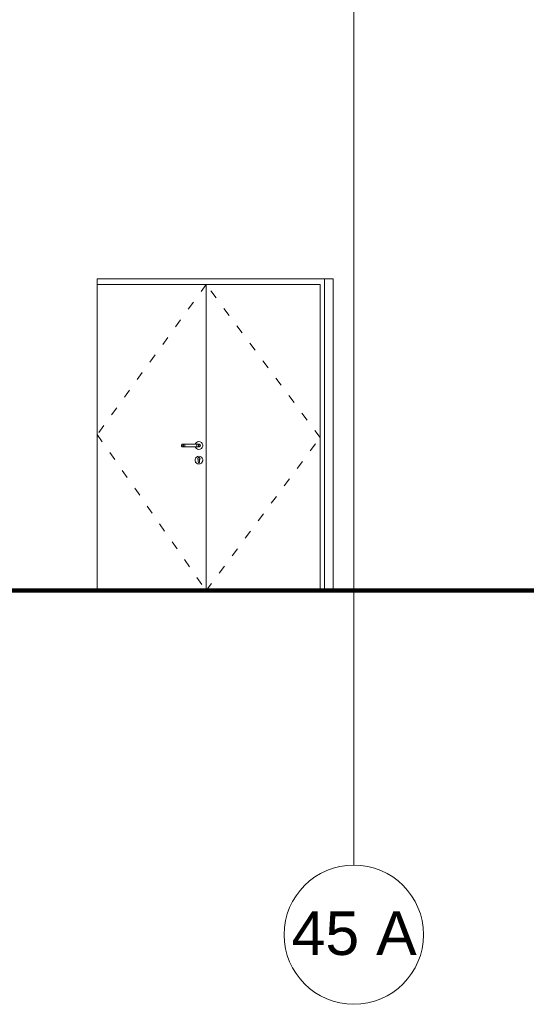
# Model space of a CAD drawing. Header units: millimetres. Extents: x 98865 to 469195, y -12752 to 43452.
# Tile 95 of 98: x 456325 to 459815, y -12752 to -5964. Entities that reach past the tile are written whole.
import ezdxf

# ---------------------------------------------------------------- set-up
doc = ezdxf.new("R2010")
doc.units = ezdxf.units.MM
doc.header["$LTSCALE"] = 0.05
doc.linetypes.add('ACAD_ISO03W100', pattern=[30, 12, -18])
doc.linetypes.add('ACAD_ISO04W100', pattern=[30, 24, -3, 0, -3])
doc.layers.get('0').update_dxf_attribs({"lineweight": 0})
for name, color, linetype, lineweight in [('001 Axis', 1, 'ACAD_ISO04W100', 13), ('013 Door & Window', 7, 'Continuous', 9), ('CMP door mark', 1, 'Continuous', 0)]:
    doc.layers.add(name, color=color, linetype=linetype, lineweight=lineweight)
doc.styles.add('CMP 1-100', font='arial.ttf', dxfattribs={"height": 300})

msp = doc.modelspace()

# ---------------------------------------------------------------- linework, layer by layer
at = {"lineweight": 100}
msp.add_line((124014.4, -9899.9), (467117.4, -9899.9), dxfattribs=at)
at = {"lineweight": 0}
msp.add_lwpolyline([(456860, -9899.8), (458484.5, -9900)], dxfattribs=at)
at = {"layer": '001 Axis', "elevation": 9.7}
msp.add_lwpolyline([(458627, -11792.1), (458627, 32.5)], dxfattribs=at)
at = {"layer": '001 Axis', "linetype": 'Continuous'}
msp.add_circle((458627, -12272.1, 9.7), 480, dxfattribs=at)
at = {"layer": '013 Door & Window', "color": 7, "linetype": 'Continuous', "lineweight": 13}
for p, q in [((456860, -9900, 9.7), (456860, -7749.9, 9.7)), ((457610, -7789.9, 9.7), (457610, -9900, 9.7))]:
    msp.add_line(p, q, dxfattribs=at)
at = {"layer": '013 Door & Window', "color": 7, "lineweight": 13}
for p, q in [((458395.5, -7789.9, 9.7), (458395.5, -9900, 9.7)), ((458425.9, -7749.9, 9.7), (458425.9, -9900, 9.7)), ((458484.5, -7749.9, 9.7), (458484.5, -9900, 9.7)), ((458484.5, -7749.9, 9.7), (458484.5, -9900, 9.7))]:
    msp.add_line(p, q, dxfattribs=at)
at = {"layer": '013 Door & Window', "color": 7, "lineweight": 0}
for p, q in [((457445, -8891.3, 9.7), (457442.3, -8893.5, 9.7)), ((457448.2, -8890.1, 9.7), (457445, -8891.3, 9.7)), ((457445.1, -8893.5, 9.7), (457447.5, -8891.3, 9.7)), ((457447.5, -8891.3, 9.7), (457445.1, -8893.5, 9.7)), ((457447.5, -8891.3, 9.7), (457450.4, -8890.1, 9.7)), ((457450.4, -8890.1, 9.7), (457447.5, -8891.3, 9.7)), ((457450.4, -8890.1, 9.7), (457448.2, -8890.1, 9.7)), ((457456.6, -8890.1, 9.7), (457450.4, -8890.1, 9.7)), ((457453.5, -8893.5, 9.7), (457454.9, -8891.3, 9.7)), ((457454.9, -8891.3, 9.7), (457453.5, -8893.5, 9.7)), ((457454.9, -8891.3, 9.7), (457456.6, -8890.1, 9.7)), ((457456.6, -8890.1, 9.7), (457454.9, -8891.3, 9.7)), ((457464.8, -8890.1, 9.7), (457456.6, -8890.1, 9.7)), ((457464, -8893.5, 9.7), (457464.3, -8891.3, 9.7)), ((457464.3, -8891.3, 9.7), (457464, -8893.5, 9.7)), ((457464.3, -8891.3, 9.7), (457464.8, -8890.1, 9.7)), ((457464.8, -8890.1, 9.7), (457464.3, -8891.3, 9.7)), ((457545.2, -8890.1, 9.7), (457464.8, -8890.1, 9.7)), ((457536.6, -8886.5, 9.7), (457535.3, -8890.1, 9.7)), ((457535.3, -8890.1, 9.7), (457561.7, -8890.1, 9.7)), ((457542.6, -8879.3, 9.7), (457536.6, -8886.5, 9.7)), ((457550.7, -8874.6, 9.7), (457542.6, -8879.3, 9.7)), ((457553.4, -8890.1, 9.7), (457545.2, -8890.1, 9.7)), ((457545.2, -8890.1, 9.7), (457545.6, -8891.3, 9.7)), ((457545.6, -8891.3, 9.7), (457545.2, -8890.1, 9.7)), ((457545.6, -8891.3, 9.7), (457546, -8893.5, 9.7)), ((457546, -8893.5, 9.7), (457545.6, -8891.3, 9.7)), ((457560, -8873, 9.7), (457550.7, -8874.6, 9.7)), ((457559.5, -8890.1, 9.7), (457553.4, -8890.1, 9.7)), ((457553.4, -8890.1, 9.7), (457555.1, -8891.3, 9.7)), ((457555.1, -8891.3, 9.7), (457553.4, -8890.1, 9.7)), ((457555.1, -8891.3, 9.7), (457556.4, -8893.5, 9.7)), ((457556.4, -8893.5, 9.7), (457555.1, -8891.3, 9.7)), ((457561.7, -8890.1, 9.7), (457559.5, -8890.1, 9.7)), ((457559.5, -8890.1, 9.7), (457562.5, -8891.3, 9.7)), ((457562.5, -8891.3, 9.7), (457559.5, -8890.1, 9.7)), ((457569.2, -8874.6, 9.7), (457560, -8873, 9.7)), ((457561.7, -8890.1, 9.7), (457565, -8891.3, 9.7)), ((457565, -8891.3, 9.7), (457561.7, -8890.1, 9.7)), ((457562.5, -8891.3, 9.7), (457564.8, -8893.5, 9.7)), ((457564.8, -8893.5, 9.7), (457562.5, -8891.3, 9.7)), ((457565, -8891.3, 9.7), (457567.6, -8893.5, 9.7)), ((457567.6, -8893.5, 9.7), (457565, -8891.3, 9.7)), ((457577.3, -8879.3, 9.7), (457569.2, -8874.6, 9.7)), ((457583.4, -8886.5, 9.7), (457577.3, -8879.3, 9.7)), ((457586.6, -8895.3, 9.7), (457583.4, -8886.5, 9.7)), ((457440.6, -8896.6, 9.7), (457440, -8900, 9.7)), ((457440, -8900, 9.7), (457440.6, -8903.4, 9.7)), ((457442.3, -8893.5, 9.7), (457440.6, -8896.6, 9.7)), ((457440.6, -8903.4, 9.7), (457442.3, -8906.4, 9.7)), ((457442.3, -8906.4, 9.7), (457445, -8908.6, 9.7)), ((457443, -8900, 9.7), (457443.6, -8896.6, 9.7)), ((457443.6, -8896.6, 9.7), (457443, -8900, 9.7)), ((457443.6, -8903.4, 9.7), (457443, -8900, 9.7)), ((457443, -8900, 9.7), (457443.6, -8903.4, 9.7)), ((457443.6, -8896.6, 9.7), (457445.1, -8893.5, 9.7)), ((457445.1, -8893.5, 9.7), (457443.6, -8896.6, 9.7)), ((457445.1, -8906.4, 9.7), (457443.6, -8903.4, 9.7)), ((457443.6, -8903.4, 9.7), (457445.1, -8906.4, 9.7)), ((457445, -8908.6, 9.7), (457448.2, -8909.8, 9.7)), ((457447.5, -8908.6, 9.7), (457445.1, -8906.4, 9.7)), ((457445.1, -8906.4, 9.7), (457447.5, -8908.6, 9.7)), ((457450.4, -8909.8, 9.7), (457447.5, -8908.6, 9.7)), ((457447.5, -8908.6, 9.7), (457450.4, -8909.8, 9.7)), ((457448.2, -8909.8, 9.7), (457450.4, -8909.8, 9.7)), ((457450.4, -8909.8, 9.7), (457456.6, -8909.8, 9.7)), ((457452.3, -8900, 9.7), (457452.6, -8896.6, 9.7)), ((457452.6, -8896.6, 9.7), (457452.3, -8900, 9.7)), ((457452.6, -8903.4, 9.7), (457452.3, -8900, 9.7)), ((457452.3, -8900, 9.7), (457452.6, -8903.4, 9.7)), ((457452.6, -8896.6, 9.7), (457453.5, -8893.5, 9.7)), ((457453.5, -8893.5, 9.7), (457452.6, -8896.6, 9.7)), ((457453.5, -8906.4, 9.7), (457452.6, -8903.4, 9.7)), ((457452.6, -8903.4, 9.7), (457453.5, -8906.4, 9.7)), ((457454.9, -8908.6, 9.7), (457453.5, -8906.4, 9.7)), ((457453.5, -8906.4, 9.7), (457454.9, -8908.6, 9.7)), ((457456.6, -8909.8, 9.7), (457454.9, -8908.6, 9.7)), ((457454.9, -8908.6, 9.7), (457456.6, -8909.8, 9.7)), ((457456.6, -8909.8, 9.7), (457464.8, -8909.8, 9.7)), ((457463.7, -8896.6, 9.7), (457464, -8893.5, 9.7)), ((457464, -8893.5, 9.7), (457463.7, -8896.6, 9.7)), ((457463.7, -8900, 9.7), (457463.7, -8896.6, 9.7)), ((457463.7, -8896.6, 9.7), (457463.7, -8900, 9.7)), ((457463.7, -8903.4, 9.7), (457463.7, -8900, 9.7)), ((457463.7, -8900, 9.7), (457463.7, -8903.4, 9.7)), ((457464, -8906.4, 9.7), (457463.7, -8903.4, 9.7)), ((457463.7, -8903.4, 9.7), (457464, -8906.4, 9.7)), ((457464.3, -8908.6, 9.7), (457464, -8906.4, 9.7)), ((457464, -8906.4, 9.7), (457464.3, -8908.6, 9.7)), ((457464.8, -8909.8, 9.7), (457464.3, -8908.6, 9.7)), ((457464.3, -8908.6, 9.7), (457464.8, -8909.8, 9.7)), ((457464.8, -8909.8, 9.7), (457545.2, -8909.8, 9.7)), ((457561.7, -8909.8, 9.7), (457535.3, -8909.8, 9.7)), ((457535.3, -8909.8, 9.7), (457536.6, -8913.5, 9.7)), ((457536.6, -8913.5, 9.7), (457542.6, -8920.7, 9.7)), ((457542.6, -8920.7, 9.7), (457550.7, -8925.3, 9.7)), ((457545.6, -8908.6, 9.7), (457545.2, -8909.8, 9.7)), ((457545.2, -8909.8, 9.7), (457545.6, -8908.6, 9.7)), ((457545.2, -8909.8, 9.7), (457553.4, -8909.8, 9.7)), ((457546, -8906.4, 9.7), (457545.6, -8908.6, 9.7)), ((457545.6, -8908.6, 9.7), (457546, -8906.4, 9.7)), ((457546, -8893.5, 9.7), (457546.2, -8896.6, 9.7)), ((457546.2, -8896.6, 9.7), (457546, -8893.5, 9.7)), ((457546.2, -8903.4, 9.7), (457546, -8906.4, 9.7)), ((457546, -8906.4, 9.7), (457546.2, -8903.4, 9.7)), ((457546.2, -8896.6, 9.7), (457546.3, -8900, 9.7)), ((457546.3, -8900, 9.7), (457546.2, -8896.6, 9.7)), ((457546.3, -8900, 9.7), (457546.2, -8903.4, 9.7)), ((457546.2, -8903.4, 9.7), (457546.3, -8900, 9.7)), ((457550.7, -8925.3, 9.7), (457560, -8927, 9.7)), ((457555.1, -8908.6, 9.7), (457553.4, -8909.8, 9.7)), ((457553.4, -8909.8, 9.7), (457555.1, -8908.6, 9.7)), ((457553.4, -8909.8, 9.7), (457559.5, -8909.8, 9.7)), ((457556.4, -8906.4, 9.7), (457555.1, -8908.6, 9.7)), ((457555.1, -8908.6, 9.7), (457556.4, -8906.4, 9.7)), ((457556.4, -8893.5, 9.7), (457557.3, -8896.6, 9.7)), ((457557.3, -8896.6, 9.7), (457556.4, -8893.5, 9.7)), ((457557.3, -8903.4, 9.7), (457556.4, -8906.4, 9.7)), ((457556.4, -8906.4, 9.7), (457557.3, -8903.4, 9.7)), ((457557.3, -8896.6, 9.7), (457557.7, -8900, 9.7)), ((457557.7, -8900, 9.7), (457557.3, -8896.6, 9.7)), ((457557.7, -8900, 9.7), (457557.3, -8903.4, 9.7)), ((457557.3, -8903.4, 9.7), (457557.7, -8900, 9.7)), ((457562.5, -8908.6, 9.7), (457559.5, -8909.8, 9.7)), ((457559.5, -8909.8, 9.7), (457562.5, -8908.6, 9.7)), ((457559.5, -8909.8, 9.7), (457561.7, -8909.8, 9.7)), ((457560, -8927, 9.7), (457569.2, -8925.3, 9.7)), ((457565, -8908.6, 9.7), (457561.7, -8909.8, 9.7)), ((457561.7, -8909.8, 9.7), (457565, -8908.6, 9.7)), ((457564.8, -8906.4, 9.7), (457562.5, -8908.6, 9.7)), ((457562.5, -8908.6, 9.7), (457564.8, -8906.4, 9.7)), ((457564.8, -8893.5, 9.7), (457566.4, -8896.6, 9.7)), ((457566.4, -8896.6, 9.7), (457564.8, -8893.5, 9.7)), ((457566.4, -8903.4, 9.7), (457564.8, -8906.4, 9.7)), ((457564.8, -8906.4, 9.7), (457566.4, -8903.4, 9.7)), ((457567.6, -8906.4, 9.7), (457565, -8908.6, 9.7)), ((457565, -8908.6, 9.7), (457567.6, -8906.4, 9.7)), ((457566.4, -8896.6, 9.7), (457566.9, -8900, 9.7)), ((457566.9, -8900, 9.7), (457566.4, -8896.6, 9.7)), ((457566.9, -8900, 9.7), (457566.4, -8903.4, 9.7)), ((457566.4, -8903.4, 9.7), (457566.9, -8900, 9.7)), ((457567.6, -8893.5, 9.7), (457569.4, -8896.6, 9.7)), ((457569.4, -8896.6, 9.7), (457567.6, -8893.5, 9.7)), ((457569.4, -8903.4, 9.7), (457567.6, -8906.4, 9.7)), ((457567.6, -8906.4, 9.7), (457569.4, -8903.4, 9.7)), ((457569.2, -8925.3, 9.7), (457577.3, -8920.7, 9.7)), ((457569.4, -8896.6, 9.7), (457570, -8900, 9.7)), ((457570, -8900, 9.7), (457569.4, -8896.6, 9.7)), ((457570, -8900, 9.7), (457569.4, -8903.4, 9.7)), ((457569.4, -8903.4, 9.7), (457570, -8900, 9.7)), ((457577.3, -8920.7, 9.7), (457583.4, -8913.5, 9.7)), ((457583.4, -8913.5, 9.7), (457586.6, -8904.7, 9.7)), ((457586.6, -8904.7, 9.7), (457586.6, -8895.3, 9.7)), ((457536.6, -8986.5, 9.7), (457533.4, -8995.3, 9.7)), ((457533.5, -8995.3, 9.7), (457533.4, -8995.3, 9.7)), ((457533.4, -8995.3, 9.7), (457533.4, -9004.7, 9.7)), ((457533.4, -8995.3, 9.7), (457533.5, -8995.3, 9.7)), ((457533.5, -9004.6, 9.7), (457533.4, -9004.7, 9.7)), ((457533.4, -9004.7, 9.7), (457533.5, -9004.6, 9.7)), ((457533.4, -9004.7, 9.7), (457536.6, -9013.5, 9.7)), ((457533.5, -8995.3, 9.7), (457536.7, -8986.5, 9.7)), ((457536.7, -8986.5, 9.7), (457533.5, -8995.3, 9.7)), ((457533.5, -9004.6, 9.7), (457533.5, -8995.3, 9.7)), ((457533.5, -8995.3, 9.7), (457533.5, -9004.6, 9.7)), ((457536.7, -9013.4, 9.7), (457533.5, -9004.6, 9.7)), ((457533.5, -9004.6, 9.7), (457536.7, -9013.4, 9.7)), ((457542.6, -8979.3, 9.7), (457536.6, -8986.5, 9.7)), ((457536.7, -8986.5, 9.7), (457536.6, -8986.5, 9.7)), ((457536.6, -8986.5, 9.7), (457536.7, -8986.5, 9.7)), ((457536.6, -9013.5, 9.7), (457536.7, -9013.4, 9.7)), ((457536.7, -9013.4, 9.7), (457536.6, -9013.5, 9.7)), ((457536.6, -9013.5, 9.7), (457542.6, -9020.7, 9.7)), ((457536.7, -8986.5, 9.7), (457542.7, -8979.4, 9.7)), ((457542.7, -8979.4, 9.7), (457536.7, -8986.5, 9.7)), ((457536.7, -9013.4, 9.7), (457542.7, -9020.6, 9.7)), ((457542.7, -9020.6, 9.7), (457536.7, -9013.4, 9.7)), ((457550.7, -8974.6, 9.7), (457542.6, -8979.3, 9.7)), ((457542.7, -8979.4, 9.7), (457542.6, -8979.3, 9.7)), ((457542.6, -8979.3, 9.7), (457542.7, -8979.4, 9.7)), ((457542.7, -9020.6, 9.7), (457542.6, -9020.7, 9.7)), ((457542.6, -9020.7, 9.7), (457542.7, -9020.6, 9.7)), ((457542.6, -9020.7, 9.7), (457550.7, -9025.3, 9.7)), ((457542.7, -8979.4, 9.7), (457550.8, -8974.7, 9.7)), ((457550.8, -8974.7, 9.7), (457542.7, -8979.4, 9.7)), ((457542.7, -9020.6, 9.7), (457550.8, -9025.3, 9.7)), ((457550.8, -9025.3, 9.7), (457542.7, -9020.6, 9.7)), ((457560, -8973, 9.7), (457550.7, -8974.6, 9.7)), ((457550.7, -8974.6, 9.7), (457550.8, -8974.7, 9.7)), ((457550.8, -8974.7, 9.7), (457550.7, -8974.6, 9.7)), ((457550.8, -9025.3, 9.7), (457550.7, -9025.3, 9.7)), ((457550.7, -9025.3, 9.7), (457560, -9027, 9.7)), ((457550.7, -9025.3, 9.7), (457550.8, -9025.3, 9.7)), ((457550.8, -8974.7, 9.7), (457560, -8973.1, 9.7)), ((457560, -8973.1, 9.7), (457550.8, -8974.7, 9.7)), ((457560, -9026.9, 9.7), (457550.8, -9025.3, 9.7)), ((457550.8, -9025.3, 9.7), (457560, -9026.9, 9.7)), ((457552.6, -8988.6, 9.7), (457553.6, -8986.2, 9.7)), ((457553.6, -8986.2, 9.7), (457552.6, -8988.6, 9.7)), ((457552.6, -8991.1, 9.7), (457552.6, -8988.6, 9.7)), ((457552.6, -8988.6, 9.7), (457552.6, -8991.1, 9.7)), ((457552.6, -8991.2, 9.7), (457552.6, -8991.1, 9.7)), ((457552.6, -8991.1, 9.7), (457553.4, -8993.6, 9.7)), ((457553.4, -8993.6, 9.7), (457552.6, -8991.2, 9.7)), ((457555, -8995.6, 9.7), (457553.4, -8993.6, 9.7)), ((457553.4, -8993.6, 9.7), (457555, -8995.6, 9.7)), ((457555.2, -8984.3, 9.7), (457553.6, -8986.2, 9.7)), ((457553.6, -8986.2, 9.7), (457554.5, -8985.1, 9.7)), ((457554.5, -8985.1, 9.7), (457555.2, -8984.3, 9.7)), ((457555, -8997.1, 9.7), (457555, -8995.6, 9.7)), ((457555, -8995.6, 9.7), (457555, -9012.5, 9.7)), ((457555, -8999.1, 9.7), (457555, -8997.1, 9.7)), ((457555, -9000.9, 9.7), (457555, -8999.1, 9.7)), ((457555, -9002.9, 9.7), (457555, -9000.9, 9.7)), ((457555, -9005.9, 9.7), (457555, -9002.9, 9.7)), ((457555, -9012.5, 9.7), (457555, -9005.9, 9.7)), ((457555.1, -9013.3, 9.7), (457555, -9012.5, 9.7)), ((457555, -9012.5, 9.7), (457555.3, -9014.2, 9.7)), ((457555.3, -9014.2, 9.7), (457555.1, -9013.3, 9.7)), ((457555.2, -8984.3, 9.7), (457557.5, -8983, 9.7)), ((457557.5, -8983, 9.7), (457555.2, -8984.3, 9.7)), ((457556.2, -9015.7, 9.7), (457555.3, -9014.2, 9.7)), ((457555.3, -9014.2, 9.7), (457556.2, -9015.7, 9.7)), ((457557.5, -9016.8, 9.7), (457556.2, -9015.7, 9.7)), ((457556.2, -9015.7, 9.7), (457557.5, -9016.8, 9.7)), ((457557.5, -8983, 9.7), (457560, -8982.6, 9.7)), ((457560, -8982.6, 9.7), (457557.5, -8983, 9.7)), ((457559.1, -9017.4, 9.7), (457557.5, -9016.8, 9.7)), ((457557.5, -9016.8, 9.7), (457559.1, -9017.4, 9.7)), ((457560, -9017.4, 9.7), (457559.1, -9017.4, 9.7)), ((457559.1, -9017.4, 9.7), (457560.8, -9017.4, 9.7)), ((457560, -8973.1, 9.7), (457560, -8973, 9.7)), ((457560, -8973, 9.7), (457560, -8973.1, 9.7)), ((457569.2, -8974.6, 9.7), (457560, -8973, 9.7)), ((457569.2, -8974.7, 9.7), (457560, -8973.1, 9.7)), ((457560, -8973.1, 9.7), (457569.2, -8974.7, 9.7)), ((457560, -8982.6, 9.7), (457562.5, -8983, 9.7)), ((457562.5, -8983, 9.7), (457560, -8982.6, 9.7)), ((457560.8, -9017.4, 9.7), (457560, -9017.4, 9.7)), ((457569.2, -9025.3, 9.7), (457560, -9026.9, 9.7)), ((457560, -9027, 9.7), (457569.2, -9025.3, 9.7)), ((457560, -9026.9, 9.7), (457569.2, -9025.3, 9.7)), ((457560, -9026.9, 9.7), (457560, -9027, 9.7)), ((457560, -9027, 9.7), (457560, -9026.9, 9.7)), ((457562.5, -9016.8, 9.7), (457560.8, -9017.4, 9.7)), ((457560.8, -9017.4, 9.7), (457562.5, -9016.8, 9.7)), ((457562.5, -8983, 9.7), (457564.7, -8984.3, 9.7)), ((457564.7, -8984.3, 9.7), (457562.5, -8983, 9.7)), ((457563.8, -9015.7, 9.7), (457562.5, -9016.8, 9.7)), ((457562.5, -9016.8, 9.7), (457563.8, -9015.7, 9.7)), ((457564.7, -9014.2, 9.7), (457563.8, -9015.7, 9.7)), ((457563.8, -9015.7, 9.7), (457564.7, -9014.2, 9.7)), ((457564.7, -8984.3, 9.7), (457565.4, -8985.1, 9.7)), ((457565.4, -8985.1, 9.7), (457564.7, -8984.3, 9.7)), ((457564.7, -9014.2, 9.7), (457565, -9012.5, 9.7)), ((457564.8, -9013.3, 9.7), (457564.7, -9014.2, 9.7)), ((457565, -9012.5, 9.7), (457564.8, -9013.3, 9.7)), ((457566.6, -8993.6, 9.7), (457565, -8995.6, 9.7)), ((457565, -8995.6, 9.7), (457566.6, -8993.6, 9.7)), ((457565, -8995.6, 9.7), (457565, -8997.1, 9.7)), ((457565, -9012.5, 9.7), (457565, -8995.6, 9.7)), ((457565, -8997.1, 9.7), (457565, -8999.1, 9.7)), ((457565, -8999.1, 9.7), (457565, -9000.9, 9.7)), ((457565, -9000.9, 9.7), (457565, -9002.9, 9.7)), ((457565, -9002.9, 9.7), (457565, -9005.9, 9.7)), ((457565, -9005.9, 9.7), (457565, -9012.5, 9.7)), ((457565.4, -8985.1, 9.7), (457566.4, -8986.2, 9.7)), ((457566.4, -8986.2, 9.7), (457565.4, -8985.1, 9.7)), ((457566.4, -8986.2, 9.7), (457567.3, -8988.6, 9.7)), ((457567.3, -8988.6, 9.7), (457566.4, -8986.2, 9.7)), ((457567.4, -8991.2, 9.7), (457566.6, -8993.6, 9.7)), ((457566.6, -8993.6, 9.7), (457567.4, -8991.2, 9.7)), ((457567.3, -8988.6, 9.7), (457567.4, -8991.1, 9.7)), ((457567.4, -8991.1, 9.7), (457567.3, -8988.6, 9.7)), ((457567.4, -8991.1, 9.7), (457567.4, -8991.2, 9.7)), ((457567.4, -8991.2, 9.7), (457567.4, -8991.1, 9.7)), ((457569.2, -8974.6, 9.7), (457569.2, -8974.7, 9.7)), ((457577.3, -8979.3, 9.7), (457569.2, -8974.6, 9.7)), ((457569.2, -8974.7, 9.7), (457569.2, -8974.6, 9.7)), ((457569.2, -8974.7, 9.7), (457577.3, -8979.4, 9.7)), ((457577.3, -8979.4, 9.7), (457569.2, -8974.7, 9.7)), ((457577.3, -9020.6, 9.7), (457569.2, -9025.3, 9.7)), ((457569.2, -9025.3, 9.7), (457577.3, -9020.6, 9.7)), ((457569.2, -9025.3, 9.7), (457577.3, -9020.7, 9.7)), ((457569.2, -9025.3, 9.7), (457569.2, -9025.3, 9.7)), ((457569.2, -9025.3, 9.7), (457569.2, -9025.3, 9.7)), ((457577.3, -8979.3, 9.7), (457577.3, -8979.4, 9.7)), ((457583.4, -8986.5, 9.7), (457577.3, -8979.3, 9.7)), ((457577.3, -8979.4, 9.7), (457577.3, -8979.3, 9.7)), ((457577.3, -8979.4, 9.7), (457583.3, -8986.5, 9.7)), ((457583.3, -8986.5, 9.7), (457577.3, -8979.4, 9.7)), ((457583.3, -9013.4, 9.7), (457577.3, -9020.6, 9.7)), ((457577.3, -9020.6, 9.7), (457583.3, -9013.4, 9.7)), ((457577.3, -9020.7, 9.7), (457583.4, -9013.5, 9.7)), ((457577.3, -9020.6, 9.7), (457577.3, -9020.7, 9.7)), ((457577.3, -9020.7, 9.7), (457577.3, -9020.6, 9.7)), ((457583.4, -8986.5, 9.7), (457583.3, -8986.5, 9.7)), ((457583.3, -8986.5, 9.7), (457586.5, -8995.3, 9.7)), ((457583.3, -8986.5, 9.7), (457583.4, -8986.5, 9.7)), ((457586.5, -8995.3, 9.7), (457583.3, -8986.5, 9.7)), ((457586.5, -9004.6, 9.7), (457583.3, -9013.4, 9.7)), ((457583.3, -9013.4, 9.7), (457586.5, -9004.6, 9.7)), ((457583.3, -9013.4, 9.7), (457583.4, -9013.5, 9.7)), ((457583.4, -9013.5, 9.7), (457583.3, -9013.4, 9.7)), ((457586.6, -8995.3, 9.7), (457583.4, -8986.5, 9.7)), ((457583.4, -9013.5, 9.7), (457586.6, -9004.7, 9.7)), ((457586.5, -8995.3, 9.7), (457586.6, -8995.3, 9.7)), ((457586.6, -8995.3, 9.7), (457586.5, -8995.3, 9.7)), ((457586.5, -8995.3, 9.7), (457586.5, -9004.6, 9.7)), ((457586.5, -9004.6, 9.7), (457586.5, -8995.3, 9.7)), ((457586.5, -9004.6, 9.7), (457586.6, -9004.7, 9.7)), ((457586.6, -9004.7, 9.7), (457586.5, -9004.6, 9.7)), ((457586.6, -9004.7, 9.7), (457586.6, -8995.3, 9.7))]:
    msp.add_line(p, q, dxfattribs=at)
at = {"layer": '013 Door & Window', "color": 7, "linetype": 'Continuous', "lineweight": 0}
for p, q in [((457445, -8891.3, 9.7), (457442.3, -8893.5, 9.7)), ((457448.2, -8890.1, 9.7), (457445, -8891.3, 9.7)), ((457447.5, -8891.3, 9.7), (457445.1, -8893.5, 9.7)), ((457450.4, -8890.1, 9.7), (457448.2, -8890.1, 9.7)), ((457456.6, -8890.1, 9.7), (457450.4, -8890.1, 9.7)), ((457454.9, -8891.3, 9.7), (457453.5, -8893.5, 9.7)), ((457464.8, -8890.1, 9.7), (457456.6, -8890.1, 9.7)), ((457545.2, -8890.1, 9.7), (457464.8, -8890.1, 9.7)), ((457535.3, -8890.1, 9.7), (457536.6, -8886.5, 9.7)), ((457536.6, -8886.5, 9.7), (457542.6, -8879.3, 9.7)), ((457542.6, -8879.3, 9.7), (457550.7, -8874.6, 9.7)), ((457553.4, -8890.1, 9.7), (457545.2, -8890.1, 9.7)), ((457550.7, -8874.6, 9.7), (457560, -8873, 9.7)), ((457559.5, -8890.1, 9.7), (457553.4, -8890.1, 9.7)), ((457555.1, -8891.3, 9.7), (457556.4, -8893.5, 9.7)), ((457561.7, -8890.1, 9.7), (457559.5, -8890.1, 9.7)), ((457560, -8873, 9.7), (457569.2, -8874.6, 9.7)), ((457561.7, -8890.1, 9.7), (457565, -8891.3, 9.7)), ((457562.5, -8891.3, 9.7), (457564.8, -8893.5, 9.7)), ((457565, -8891.3, 9.7), (457567.6, -8893.5, 9.7)), ((457569.2, -8874.6, 9.7), (457577.3, -8879.3, 9.7)), ((457577.3, -8879.3, 9.7), (457583.4, -8886.5, 9.7)), ((457583.4, -8886.5, 9.7), (457586.6, -8895.3, 9.7)), ((457440.6, -8896.6, 9.7), (457440, -8900, 9.7)), ((457440, -8900, 9.7), (457440.6, -8903.4, 9.7)), ((457442.3, -8893.5, 9.7), (457440.6, -8896.6, 9.7)), ((457440.6, -8903.4, 9.7), (457442.3, -8906.4, 9.7)), ((457442.3, -8906.4, 9.7), (457445, -8908.6, 9.7)), ((457443.6, -8896.6, 9.7), (457443, -8900, 9.7)), ((457443, -8900, 9.7), (457443.6, -8903.4, 9.7)), ((457445.1, -8893.5, 9.7), (457443.6, -8896.6, 9.7)), ((457443.6, -8903.4, 9.7), (457445.1, -8906.4, 9.7)), ((457445, -8908.6, 9.7), (457448.2, -8909.8, 9.7)), ((457445.1, -8906.4, 9.7), (457447.5, -8908.6, 9.7)), ((457450.4, -8909.8, 9.7), (457448.2, -8909.8, 9.7)), ((457456.6, -8909.8, 9.7), (457450.4, -8909.8, 9.7)), ((457452.6, -8896.6, 9.7), (457452.3, -8900, 9.7)), ((457452.3, -8900, 9.7), (457452.6, -8903.4, 9.7)), ((457453.5, -8893.5, 9.7), (457452.6, -8896.6, 9.7)), ((457452.6, -8903.4, 9.7), (457453.5, -8906.4, 9.7)), ((457453.5, -8906.4, 9.7), (457454.9, -8908.6, 9.7)), ((457464.8, -8909.8, 9.7), (457456.6, -8909.8, 9.7)), ((457545.2, -8909.8, 9.7), (457464.8, -8909.8, 9.7)), ((457536.6, -8913.5, 9.7), (457535.3, -8909.8, 9.7)), ((457542.6, -8920.7, 9.7), (457536.6, -8913.5, 9.7)), ((457550.7, -8925.3, 9.7), (457542.6, -8920.7, 9.7)), ((457553.4, -8909.8, 9.7), (457545.2, -8909.8, 9.7)), ((457560, -8927, 9.7), (457550.7, -8925.3, 9.7)), ((457559.5, -8909.8, 9.7), (457553.4, -8909.8, 9.7)), ((457556.4, -8906.4, 9.7), (457555.1, -8908.6, 9.7)), ((457556.4, -8893.5, 9.7), (457557.3, -8896.6, 9.7)), ((457557.3, -8903.4, 9.7), (457556.4, -8906.4, 9.7)), ((457557.3, -8896.6, 9.7), (457557.7, -8900, 9.7)), ((457557.7, -8900, 9.7), (457557.3, -8903.4, 9.7)), ((457561.7, -8909.8, 9.7), (457559.5, -8909.8, 9.7)), ((457569.2, -8925.3, 9.7), (457560, -8927, 9.7)), ((457565, -8908.6, 9.7), (457561.7, -8909.8, 9.7)), ((457564.8, -8906.4, 9.7), (457562.5, -8908.6, 9.7)), ((457564.8, -8893.5, 9.7), (457566.4, -8896.6, 9.7)), ((457566.4, -8903.4, 9.7), (457564.8, -8906.4, 9.7)), ((457567.6, -8906.4, 9.7), (457565, -8908.6, 9.7)), ((457566.4, -8896.6, 9.7), (457566.9, -8900, 9.7)), ((457566.9, -8900, 9.7), (457566.4, -8903.4, 9.7)), ((457567.6, -8893.5, 9.7), (457569.4, -8896.6, 9.7)), ((457569.4, -8903.4, 9.7), (457567.6, -8906.4, 9.7)), ((457577.3, -8920.7, 9.7), (457569.2, -8925.3, 9.7)), ((457569.4, -8896.6, 9.7), (457570, -8900, 9.7)), ((457570, -8900, 9.7), (457569.4, -8903.4, 9.7)), ((457583.4, -8913.5, 9.7), (457577.3, -8920.7, 9.7)), ((457586.6, -8904.7, 9.7), (457583.4, -8913.5, 9.7)), ((457586.6, -8895.3, 9.7), (457586.6, -8904.7, 9.7)), ((457533.4, -8995.3, 9.7), (457536.6, -8986.5, 9.7)), ((457533.4, -9004.7, 9.7), (457533.4, -8995.3, 9.7)), ((457536.6, -9013.5, 9.7), (457533.4, -9004.7, 9.7)), ((457536.6, -8986.5, 9.7), (457542.6, -8979.3, 9.7)), ((457542.6, -9020.7, 9.7), (457536.6, -9013.5, 9.7)), ((457542.6, -8979.3, 9.7), (457550.7, -8974.6, 9.7)), ((457550.7, -9025.3, 9.7), (457542.6, -9020.7, 9.7)), ((457550.7, -8974.6, 9.7), (457560, -8973, 9.7)), ((457560, -9027, 9.7), (457550.7, -9025.3, 9.7)), ((457553.6, -8986.2, 9.7), (457552.6, -8988.6, 9.7)), ((457552.6, -8988.6, 9.7), (457552.6, -8991.1, 9.7)), ((457552.6, -8991.1, 9.7), (457552.6, -8991.2, 9.7)), ((457553.4, -8993.6, 9.7), (457552.6, -8991.2, 9.7)), ((457554.5, -8985.1, 9.7), (457553.6, -8986.2, 9.7)), ((457555.2, -8984.3, 9.7), (457554.5, -8985.1, 9.7)), ((457555, -8997.1, 9.7), (457555, -8995.6, 9.7)), ((457555, -8997.1, 9.7), (457555, -8999.1, 9.7)), ((457555, -8999.1, 9.7), (457555, -9000.9, 9.7)), ((457555, -9000.9, 9.7), (457555, -9002.9, 9.7)), ((457555, -9002.9, 9.7), (457555, -9005.9, 9.7)), ((457555, -9005.9, 9.7), (457555, -9012.5, 9.7)), ((457555.1, -9013.3, 9.7), (457555, -9012.5, 9.7)), ((457555.1, -9013.3, 9.7), (457555.3, -9014.2, 9.7)), ((457557.5, -8983, 9.7), (457555.2, -8984.3, 9.7)), ((457556.2, -9015.7, 9.7), (457555.3, -9014.2, 9.7)), ((457557.5, -9016.8, 9.7), (457556.2, -9015.7, 9.7)), ((457560, -8982.6, 9.7), (457557.5, -8983, 9.7)), ((457559.1, -9017.4, 9.7), (457557.5, -9016.8, 9.7)), ((457560, -9017.4, 9.7), (457559.1, -9017.4, 9.7)), ((457560, -8973, 9.7), (457569.2, -8974.6, 9.7)), ((457562.5, -8983, 9.7), (457560, -8982.6, 9.7)), ((457560, -9017.4, 9.7), (457560.8, -9017.4, 9.7)), ((457569.2, -9025.3, 9.7), (457560, -9027, 9.7)), ((457562.5, -9016.8, 9.7), (457560.8, -9017.4, 9.7)), ((457564.7, -8984.3, 9.7), (457562.5, -8983, 9.7)), ((457563.8, -9015.7, 9.7), (457562.5, -9016.8, 9.7)), ((457564.7, -9014.2, 9.7), (457563.8, -9015.7, 9.7)), ((457565.4, -8985.1, 9.7), (457564.7, -8984.3, 9.7)), ((457564.8, -9013.3, 9.7), (457564.7, -9014.2, 9.7)), ((457564.8, -9013.3, 9.7), (457565, -9012.5, 9.7)), ((457565, -8995.6, 9.7), (457566.6, -8993.6, 9.7)), ((457565, -8995.6, 9.7), (457565, -8997.1, 9.7)), ((457565, -8997.1, 9.7), (457565, -8999.1, 9.7)), ((457565, -8999.1, 9.7), (457565, -9000.9, 9.7)), ((457565, -9000.9, 9.7), (457565, -9002.9, 9.7)), ((457565, -9002.9, 9.7), (457565, -9005.9, 9.7)), ((457565, -9005.9, 9.7), (457565, -9012.5, 9.7)), ((457566.4, -8986.2, 9.7), (457565.4, -8985.1, 9.7)), ((457567.3, -8988.6, 9.7), (457566.4, -8986.2, 9.7)), ((457566.6, -8993.6, 9.7), (457567.4, -8991.2, 9.7)), ((457567.4, -8991.1, 9.7), (457567.3, -8988.6, 9.7)), ((457567.4, -8991.1, 9.7), (457567.4, -8991.2, 9.7)), ((457569.2, -8974.6, 9.7), (457577.3, -8979.3, 9.7)), ((457577.3, -9020.7, 9.7), (457569.2, -9025.3, 9.7)), ((457577.3, -8979.3, 9.7), (457583.4, -8986.5, 9.7)), ((457583.4, -9013.5, 9.7), (457577.3, -9020.7, 9.7)), ((457583.4, -8986.5, 9.7), (457586.6, -8995.3, 9.7)), ((457586.6, -9004.7, 9.7), (457583.4, -9013.5, 9.7)), ((457586.6, -8995.3, 9.7), (457586.6, -9004.7, 9.7))]:
    msp.add_line(p, q, dxfattribs=at)
at = {"layer": '013 Door & Window', "color": 7, "lineweight": 13, "elevation": 9.7}
for points in [[(456860, -7749.9), (458484.5, -7749.9)], [(456860, -7789.9), (458395.5, -7789.9)]]:
    msp.add_lwpolyline(points, dxfattribs=at)
at = {"layer": 'CMP door mark', "color": 8, "linetype": 'ACAD_ISO03W100', "ltscale": 100, "elevation": 9.7}
msp.add_lwpolyline([(457610, -7789.9), (456860, -8824.9), (457610, -9900), (458395.5, -8844.9), (457610, -7789.9)], dxfattribs=at)

# ---------------------------------------------------------------- texts
at = {"layer": '001 Axis', "ltscale": 0.1, "insert": (458629.2, -12264.1, 9.7), "char_height": 300, "attachment_point": 5, "rotation": 359.99999, "style": 'CMP 1-100'}
msp.add_mtext('45 A', dxfattribs=at)

doc.saveas('drawing.dxf')
